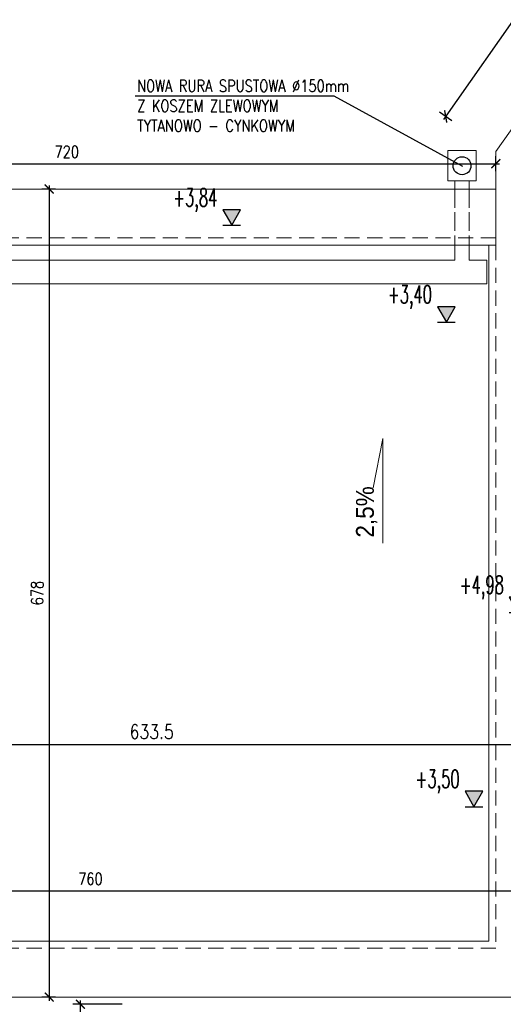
# Model space of a CAD drawing. Header units: millimetres. Extents: x 509 to 7952, y 243 to 5804.
# Tile 39 of 54: x 5920 to 6325, y 2345 to 3170. Entities that reach past the tile are written whole.
import ezdxf
from ezdxf.enums import TextEntityAlignment as Align

# ---------------------------------------------------------------- set-up
doc = ezdxf.new("R2010")
doc.units = ezdxf.units.MM
doc.linetypes.add('ACAD_ISO02W100', pattern=[15, 12, -3])
doc.linetypes.add('HIDDEN', pattern=[9.525, 6.35, -3.175])
doc.layers.add('WK-Opis', color=143, linetype='Continuous')
doc.layers.add('WK-Wymiary', color=8, linetype='Continuous')
doc.layers.add('WK-rynna', color=253, linetype='Continuous', lineweight=30)
doc.layers.add('WK-widok', color=8, linetype='Continuous', lineweight=0)
doc.styles.add('Arial', font='micross.ttf', dxfattribs={"width": 0.9})
doc.styles.add('Romans', font='Romans.shx')
doc.styles.add('RomanS-Narrow', font='romans.shx', dxfattribs={"width": 0.8})
doc.styles.get("Standard").update_dxf_attribs({"font": 'ARIAL.TTF'})
doc.dimstyles.new('AEC Dimension 1-50', dxfattribs={"dimtxt": 12, "dimasz": 0.075, "dimexe": 6.25, "dimexo": 0, "dimgap": 5, "dimtad": 1, "dimdec": 1, "dimrnd": 0.5, "dimzin": 9, "dimdsep": 46, "dimtxsty": 'RomanS-Narrow', "dimblk": 'ARCHTICK', "dimcen": 0.125, "dimdle": 3.125, "dimclrd": 8, "dimclre": 8, "dimclrt": 256, "dimadec": 1, "dimazin": 0, "dimtfac": 1, "dimtdec": 1, "dimtmove": 2, "dimatfit": 2, "dimfxl": 0, "dimtolj": 1, "dimtzin": 0, "dimarcsym": 0})
doc.dimstyles.get("Standard").update_dxf_attribs({"dimtxt": 0.18, "dimasz": 0.18, "dimexe": 0.18, "dimexo": 0.0625, "dimgap": 0.09, "dimtad": 0, "dimtih": 1, "dimtoh": 1, "dimdec": 4, "dimzin": 0, "dimdsep": 46, "dimtxsty": 'Standard', "dimcen": 0.09, "dimadec": 0, "dimazin": 0, "dimtfac": 1, "dimtdec": 4, "dimtofl": 0, "dimtmove": 0, "dimatfit": 3, "dimfxl": 0, "dimtolj": 1, "dimtzin": 0, "dimarcsym": 0})

# ---------------------------------------------------------------- blocks, each defined once
blk = doc.blocks.new('Anno_Elevation_Label_2')
at = {"linetype": 'ByBlock'}
blk.add_hatch(color=0, dxfattribs=at).paths.add_polyline_path([(0, 0), (0.05, 0.0866), (-0.05, 0.0866)])
at = {"color": 0, "linetype": 'ByBlock'}
blk.add_line((-0.05, 0), (0.05, 0), dxfattribs=at)
blk.add_lwpolyline([(0, 0), (0.05, 0.0866), (-0.05, 0.0866)], close=True, dxfattribs=at)
at = {"color": 0, "linetype": 'ByBlock', "style": 'Romans'}
blk.add_attdef('PREFIX', text='', height=0.1, dxfattribs=at).set_placement((-0.0971, 0.1405), align=Align.RIGHT)
for tag, p in [('ELEVATION', (-0.05, 0.1405)), ('SUFFIX', (0.1279, 0))]:
    blk.add_attdef(tag, p, '', height=0.1, dxfattribs=at)
blk = doc.blocks.new('_ArchTick')
at = {"color": 0, "linetype": 'ByBlock', "const_width": 15}
blk.add_lwpolyline([(-50, -50), (50, 50)], dxfattribs=at)
blk = doc.blocks.new('*D724')
at = {"layer": 'Defpoints', "color": 0}
for p in [(5949.67, 3028.37), (5944.46, 2350.87), (5949.67, 2350.87)]:
    blk.add_point(p, dxfattribs=at)
at = {"layer": 'WK-Wymiary', "color": 8, "lineweight": -2, "ltscale": 1.3}
for p, q in [((5944.46, 3031.49), (5944.46, 2347.74)), ((5949.67, 3028.37), (5938.21, 3028.37)), ((5949.67, 2350.87), (5938.21, 2350.87))]:
    blk.add_line(p, q, dxfattribs=at)
at = {"layer": 'WK-Wymiary', "color": 8, "linetype": 'ByBlock', "lineweight": -2, "xscale": 0.075, "yscale": 0.075, "zscale": 0.075}
for p, rotation in [((5944.46, 3028.37), 90), ((5944.46, 2350.87), 270)]:
    blk.add_blockref('_ArchTick', p, dxfattribs=dict(at, rotation=rotation))
at = {"layer": 'WK-Wymiary', "color": 8, "insert": (5934.46, 2689.62), "char_height": 10, "attachment_point": 5, "rotation": 90, "style": 'RomanS-Narrow'}
blk.add_mtext('\\A1;678', dxfattribs=at)
blk = doc.blocks.new('*D725')
at = {"layer": 'Defpoints', "color": 0}
for p in [(6358.86, 2440.08), (6358.86, 2436.02), (5599.17, 2434.81)]:
    blk.add_point(p, dxfattribs=at)
at = {"layer": 'WK-Wymiary', "color": 8, "lineweight": -2, "ltscale": 1.3}
for p, q in [((5599.17, 2434.81), (5599.17, 2446.33)), ((6358.86, 2436.02), (6358.86, 2446.33)), ((5596.04, 2440.08), (6361.99, 2440.08))]:
    blk.add_line(p, q, dxfattribs=at)
at = {"layer": 'WK-Wymiary', "color": 8, "linetype": 'ByBlock', "lineweight": -2, "xscale": 0.075, "yscale": 0.075, "zscale": 0.075, "rotation": 180}
blk.add_blockref('_ArchTick', (5599.17, 2440.08), dxfattribs=at)
at = {"layer": 'WK-Wymiary', "color": 8, "linetype": 'ByBlock', "lineweight": -2, "xscale": 0.075, "yscale": 0.075, "zscale": 0.075}
blk.add_blockref('_ArchTick', (6358.86, 2440.08), dxfattribs=at)
at = {"layer": 'WK-Wymiary', "color": 0, "insert": (5979.02, 2450.08), "char_height": 10, "attachment_point": 5, "style": 'RomanS-Narrow'}
blk.add_mtext('\\A1;760', dxfattribs=at)
blk = doc.blocks.new('*D726')
at = {"layer": 'Defpoints', "color": 0}
for p in [(6702.16, 3606.72), (6277.02, 3089.26), (6319.17, 3059.75)]:
    blk.add_point(p, dxfattribs=at)
at = {"layer": 'WK-Wymiary', "color": 8, "lineweight": -2, "ltscale": 1.3}
for p, q in [((6661.81, 3638.79), (6275.23, 3086.7)), ((6665.13, 3632.65), (6654.9, 3639.82)), ((6282.14, 3085.68), (6271.9, 3092.85))]:
    blk.add_line(p, q, dxfattribs=at)
at = {"layer": 'WK-Wymiary', "color": 8, "linetype": 'ByBlock', "lineweight": -2, "xscale": 0.075, "yscale": 0.075, "zscale": 0.075}
for p, rotation in [((6660.02, 3636.23), 54.99999999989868), ((6277.02, 3089.26), 234.9999999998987)]:
    blk.add_blockref('_ArchTick', p, dxfattribs=dict(at, rotation=rotation))
at = {"layer": 'WK-Wymiary', "color": 0, "insert": (6460.33, 3368.48), "char_height": 10, "attachment_point": 5, "rotation": 55, "style": 'RomanS-Narrow'}
blk.add_mtext('\\A1;668', dxfattribs=at)
blk = doc.blocks.new('*D731')
at = {"layer": 'Defpoints', "color": 0}
for p in [(6319.17, 3049.65), (5599.17, 3028.37), (6319.17, 3028.37)]:
    blk.add_point(p, dxfattribs=at)
at = {"layer": 'WK-Wymiary', "color": 8, "lineweight": -2, "ltscale": 1.3}
for p, q in [((5599.17, 3043.4), (5599.17, 3055.9)), ((6319.17, 3043.4), (6319.17, 3055.9)), ((5596.04, 3049.65), (6322.29, 3049.65))]:
    blk.add_line(p, q, dxfattribs=at)
at = {"layer": 'WK-Wymiary', "color": 8, "linetype": 'ByBlock', "lineweight": -2, "xscale": 0.075, "yscale": 0.075, "zscale": 0.075, "rotation": 180}
blk.add_blockref('_ArchTick', (5599.17, 3049.65), dxfattribs=at)
at = {"layer": 'WK-Wymiary', "color": 8, "linetype": 'ByBlock', "lineweight": -2, "xscale": 0.075, "yscale": 0.075, "zscale": 0.075}
blk.add_blockref('_ArchTick', (6319.17, 3049.65), dxfattribs=at)
at = {"layer": 'WK-Wymiary', "color": 0, "insert": (5959.17, 3059.65), "char_height": 10, "attachment_point": 5, "style": 'RomanS-Narrow'}
blk.add_mtext('\\A1;720', dxfattribs=at)
blk = doc.blocks.new('*D891')
at = {"layer": 'Defpoints', "color": 0}
for p in [(5970.63, 2344.87), (6005.63, 2344.87), (5935.63, 793.92)]:
    blk.add_point(p, dxfattribs=at)
at = {"layer": 'WK-Wymiary', "color": 8, "linetype": 'Continuous', "lineweight": -2, "ltscale": 1.3}
for p, q in [((6005.63, 2344.87), (5964.38, 2344.87)), ((5970.63, 790.8), (5970.63, 2347.99)), ((5935.63, 793.92), (5976.88, 793.92))]:
    blk.add_line(p, q, dxfattribs=at)
at = {"layer": 'WK-Wymiary', "color": 8, "linetype": 'ByBlock', "lineweight": -2, "xscale": 0.075, "yscale": 0.075, "zscale": 0.075}
for p, rotation in [((5970.63, 2344.87), 90), ((5970.63, 793.92), 270)]:
    blk.add_blockref('_ArchTick', p, dxfattribs=dict(at, rotation=rotation))
at = {"layer": 'WK-Wymiary', "lineweight": -3, "insert": (5959.63, 1569.4), "char_height": 12, "attachment_point": 5, "rotation": 90, "style": 'RomanS-Narrow'}
blk.add_mtext('\\A1;\\A1;1551', dxfattribs=at)
blk = doc.blocks.new('*D894')
at = {"layer": 'Defpoints', "color": 0}
for p in [(5713.67, 2562.37), (5713.67, 2527.37), (6347.17, 2527.37)]:
    blk.add_point(p, dxfattribs=at)
at = {"layer": 'WK-Wymiary', "color": 8, "linetype": 'Continuous', "lineweight": -2, "ltscale": 1.3}
for p, q in [((5713.67, 2527.37), (5713.67, 2568.62)), ((6347.17, 2527.37), (6347.17, 2568.62)), ((6350.29, 2562.37), (5710.54, 2562.37))]:
    blk.add_line(p, q, dxfattribs=at)
at = {"layer": 'WK-Wymiary', "color": 8, "linetype": 'ByBlock', "lineweight": -2, "xscale": 0.075, "yscale": 0.075, "zscale": 0.075, "rotation": 180}
blk.add_blockref('_ArchTick', (5713.67, 2562.37), dxfattribs=at)
at = {"layer": 'WK-Wymiary', "color": 8, "linetype": 'ByBlock', "lineweight": -2, "xscale": 0.075, "yscale": 0.075, "zscale": 0.075}
blk.add_blockref('_ArchTick', (6347.17, 2562.37), dxfattribs=at)
at = {"layer": 'WK-Wymiary', "lineweight": -3, "insert": (6030.42, 2573.37), "char_height": 12, "attachment_point": 5, "style": 'RomanS-Narrow'}
blk.add_mtext('\\A1;\\A1;633.5', dxfattribs=at)

msp = doc.modelspace()

# ---------------------------------------------------------------- linework, layer by layer
at = {"layer": 'WK-Opis'}
msp.add_lwpolyline([(6016.6, 3106.51), (6183.25, 3106.51), (6291.12, 3047.57)], dxfattribs=at)
at = {"layer": 'WK-rynna'}
msp.add_circle((6290.74, 3047.93), 7.5, dxfattribs=at)
at = {"layer": 'WK-widok', "linetype": 'Continuous'}
for p, q in [((6702.16, 3606.72), (6319.17, 3059.75)), ((6319.17, 3059.75), (6319.17, 3028.37)), ((6319.17, 3059.75), (6319.17, 2981.37)), ((6319.17, 3028.37), (5580.17, 3028.37)), ((6319.17, 2981.37), (6313.17, 2981.37)), ((6313.17, 2981.37), (6313.17, 2397.87))]:
    msp.add_line(p, q, dxfattribs=at)
at = {"layer": 'WK-widok', "ltscale": 1.3}
for p, q in [((6284.79, 3028.37), (6284.79, 3035.13)), ((6296.63, 3028.37), (6296.63, 3035.13))]:
    msp.add_line(p, q, dxfattribs=at)
at = {"layer": 'WK-widok', "linetype": 'ACAD_ISO02W100', "ltscale": 1.3}
for p, q in [((6284.79, 3028.37), (6284.79, 2984.37)), ((6296.63, 3028.37), (6296.63, 2984.37))]:
    msp.add_line(p, q, dxfattribs=at)
at = {"layer": 'WK-widok'}
for p, q in [((6284.79, 2984.37), (6284.79, 2968.85)), ((6296.63, 2984.37), (6296.63, 2968.85)), ((6224.31, 2819.2), (6216.06, 2777.94)), ((6224.31, 2819.2), (6224.31, 2731.61))]:
    msp.add_line(p, q, dxfattribs=at)
at = {"layer": 'WK-widok', "linetype": 'HIDDEN', "ltscale": 2}
msp.add_line((6319.17, 2981.37), (6319.17, 2391.87), dxfattribs=at)
at = {"layer": 'WK-widok', "ltscale": 1.3}
msp.add_lwpolyline([(6278.87, 3035.13), (6278.87, 3060.67), (6302.55, 3060.67), (6302.55, 3035.13)], close=True, dxfattribs=at)
at = {"layer": 'WK-widok', "linetype": 'HIDDEN', "ltscale": 2}
for points in [[(6319.17, 2987.37), (5580.17, 2987.37)], [(6319.17, 2391.87), (5599.36, 2391.87)]]:
    msp.add_lwpolyline(points, dxfattribs=at)
at = {"layer": 'WK-widok', "linetype": 'Continuous'}
for points in [[(6319.17, 2981.37), (5580.17, 2981.37)], [(6313.17, 2397.87), (5599.36, 2397.87)], [(6359.17, 2350.87), (5653.17, 2350.87)]]:
    msp.add_lwpolyline(points, dxfattribs=at)
at = {"layer": 'WK-widok'}
msp.add_lwpolyline([(6296.63, 2968.85), (6311.48, 2968.85), (6311.48, 2948.85), (5586.66, 2948.85), (5586.66, 2968.85), (6284.79, 2968.85)], dxfattribs=at)

# ---------------------------------------------------------------- block references
at = {"layer": 'WK-Opis', "linetype": 'Continuous', "lineweight": -3}
ref = msp.add_blockref('Anno_Elevation_Label_2', (6097.51, 2997.98), dxfattribs=dict(at, xscale=150, yscale=150, zscale=150))
ref.add_attrib('ELEVATION', '+3,84', (6048.44, 3013.8), dxfattribs={"layer": '0', "color": 0, "linetype": 'ByBlock', "height": 15, "style": 'Romans', "width": 0.6})
ref = msp.add_blockref('Anno_Elevation_Label_2', (6277.59, 2916.77), dxfattribs=dict(at, xscale=150, yscale=150, zscale=150))
ref.add_attrib('ELEVATION', '+3,40', (6228.52, 2932.59), dxfattribs={"layer": '0', "color": 0, "linetype": 'ByBlock', "height": 15, "style": 'Romans', "width": 0.6})
ref = msp.add_blockref('Anno_Elevation_Label_2', (6277.59, 2916.77), dxfattribs=dict(at, xscale=150, yscale=150, zscale=150))
ref.add_attrib('ELEVATION', '+3,40', (6228.52, 2932.59), dxfattribs={"layer": '0', "color": 0, "linetype": 'ByBlock', "height": 15, "style": 'Romans', "width": 0.6})
ref = msp.add_blockref('Anno_Elevation_Label_2', (6337.85, 2673.28), dxfattribs=dict(at, xscale=150, yscale=150, zscale=150))
ref.add_attrib('ELEVATION', '+4,98', (6288.78, 2689.1), dxfattribs={"layer": '0', "color": 0, "linetype": 'ByBlock', "height": 15, "style": 'Romans', "width": 0.6})
ref = msp.add_blockref('Anno_Elevation_Label_2', (6300.77, 2510.52), dxfattribs=dict(at, xscale=150, yscale=150, zscale=150))
ref.add_attrib('ELEVATION', '+3,50', (6251.7, 2526.34), dxfattribs={"layer": '0', "color": 0, "linetype": 'ByBlock', "height": 15, "style": 'Romans', "width": 0.6})
ref = msp.add_blockref('Anno_Elevation_Label_2', (6300.77, 2510.52), dxfattribs=dict(at, xscale=150, yscale=150, zscale=150))
ref.add_attrib('ELEVATION', '+3,50', (6251.7, 2526.34), dxfattribs={"layer": '0', "color": 0, "linetype": 'ByBlock', "height": 15, "style": 'Romans', "width": 0.6})

# ---------------------------------------------------------------- texts
at = {"layer": 'WK-Opis', "ltscale": 5, "style": 'Arial', "width": 0.9}
msp.add_text('2,5%%%', height=15, rotation=90, dxfattribs=at).set_placement((6216.79, 2736.18))
at = {"layer": 'WK-Opis', "insert": (6018.22, 3119.83), "char_height": 10, "width": 287.2806, "attachment_point": 1, "style": 'RomanS-Narrow'}
msp.add_mtext('NOWA RURA SPUSTOWA %%C150mm\\PZ KOSZEM ZLEWOWYM\\PTYTANOWO - CYNKOWYM', dxfattribs=at)

# ---------------------------------------------------------------- dimensions: what is measured, and where the dimension line sits
at = {"layer": 'WK-Wymiary', "ltscale": 1.3}
dim = msp.add_aligned_dim(p1=(6702.16, 3606.72), p2=(6319.17, 3059.75), distance=-51.45, dimstyle='Standard', override={"dimtxt": 10, "dimasz": 0.075, "dimexe": 6.25, "dimexo": 0, "dimgap": 5, "dimtad": 1, "dimtih": 0, "dimtoh": 0, "dimdec": 0, "dimrnd": 0.1, "dimzin": 9, "dimtxsty": 'RomanS-Narrow', "dimblk": 'ArchTick', "dimcen": 0.125, "dimdle": 3.125, "dimclrd": 8, "dimclre": 8, "dimadec": 2, "dimtdec": 0, "dimtofl": 1, "dimtmove": 2, "dimatfit": 2, "dimfxl": 6.25, "dimfxlon": 1}, dxfattribs=at)
dim.commit()
dim.dimension.update_dxf_attribs({"geometry": '*D726', "text_midpoint": (6460.33, 3368.48)})
for base, p1, p2, picture, middle in [((6319.17, 3049.65), (5599.17, 3028.37), (6319.17, 3028.37), '*D731', (5959.17, 3059.65)), ((6358.86, 2440.08), (5599.17, 2434.81), (6358.86, 2436.02), '*D725', (5979.02, 2450.08))]:
    dim = msp.add_linear_dim(base=base, p1=p1, p2=p2, dimstyle='Standard', override={"dimtxt": 10, "dimasz": 0.075, "dimexe": 6.25, "dimexo": 0, "dimgap": 5, "dimtad": 1, "dimtih": 0, "dimtoh": 0, "dimdec": 0, "dimrnd": 0.1, "dimzin": 9, "dimtxsty": 'RomanS-Narrow', "dimblk": 'ArchTick', "dimcen": 0.125, "dimdle": 3.125, "dimclrd": 8, "dimclre": 8, "dimadec": 2, "dimtdec": 0, "dimtofl": 1, "dimtmove": 2, "dimatfit": 2, "dimfxl": 6.25, "dimfxlon": 1}, dxfattribs=at)
    dim.commit()
    dim.dimension.update_dxf_attribs({"geometry": picture, "text_midpoint": middle})
dim = msp.add_linear_dim(base=(5944.45663633, 2350.86885194), p1=(5949.66784525, 3028.36885194), p2=(5949.66784525, 2350.86885194), angle=90, dimstyle='Standard', override={"dimtxt": 10, "dimasz": 0.075, "dimexe": 6.25, "dimexo": 0, "dimgap": 5, "dimtad": 1, "dimtih": 0, "dimtoh": 0, "dimdec": 0, "dimrnd": 0.1, "dimzin": 9, "dimtxsty": 'RomanS-Narrow', "dimblk": 'ArchTick', "dimcen": 0.125, "dimdle": 3.125, "dimclrd": 8, "dimclre": 8, "dimclrt": 8, "dimadec": 2, "dimtdec": 0, "dimtofl": 1, "dimtmove": 2, "dimatfit": 2, "dimfxl": 6.25, "dimfxlon": 1}, dxfattribs=at)
dim.commit()
dim.dimension.update_dxf_attribs({"geometry": '*D724', "text_midpoint": (5934.45663633, 2689.61885194)})
at = {"layer": 'WK-Wymiary', "color": 8, "linetype": 'Continuous', "lineweight": -3, "ltscale": 1.3}
for base, p1, p2, angle, text, picture, middle in [((5713.67, 2562.37), (6347.17, 2527.37), (5713.67, 2527.37), 180, '\\A1;633.5', '*D894', (6030.42, 2573.37)), ((5970.63, 2344.87), (5935.63, 793.92), (6005.63, 2344.87), 90, '\\A1;1551', '*D891', (5959.63, 1569.4))]:
    dim = msp.add_linear_dim(base=base, p1=p1, p2=p2, angle=angle, text=text, dimstyle='AEC Dimension 1-50', override={"dimclrd": 8, "dimclre": 8, "dimclrt": 256}, dxfattribs=at)
    dim.commit()
    dim.dimension.update_dxf_attribs({"geometry": picture, "text_midpoint": middle})

doc.saveas('drawing.dxf')
